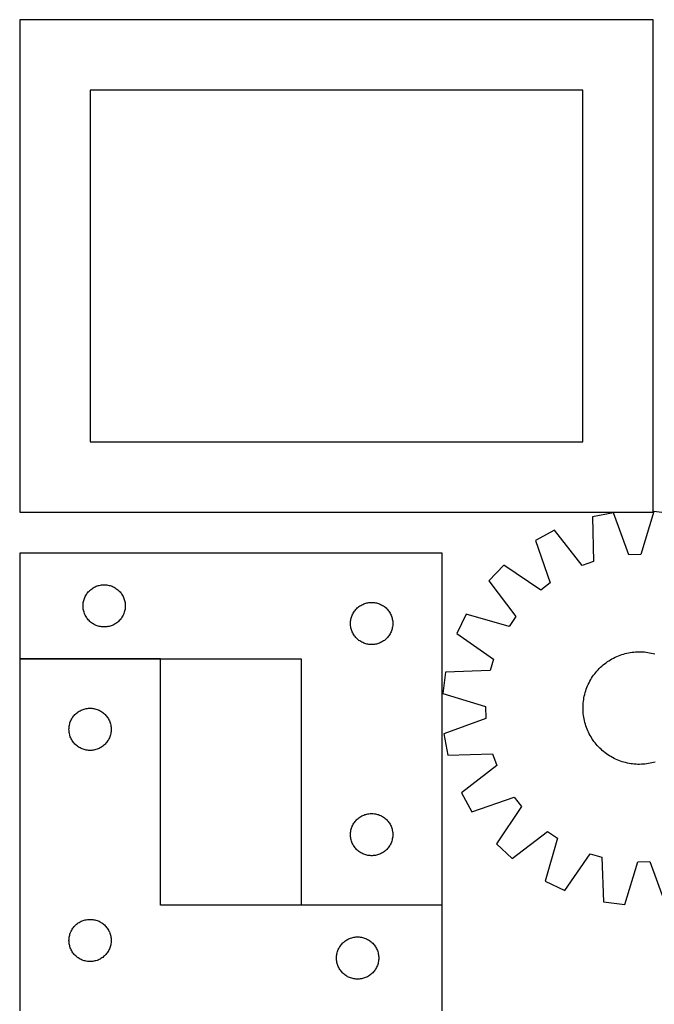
# Model space of a CAD drawing. Header units: millimetres. Extents: x 7 to 1493, y 7 to 2993.
# Tile 14 of 16: x 7 to 458, y 2266 to 2966. Entities that reach past the tile are written whole.
import ezdxf

# ---------------------------------------------------------------- set-up
doc = ezdxf.new("R2010")
doc.units = ezdxf.units.MM
doc.layers.add('COMMON', color=5, linetype='CONTINUOUS', true_color=0x0000ff)
doc.layers.add('CUT', color=7, linetype='CONTINUOUS', true_color=0x000000)

msp = doc.modelspace()

# ---------------------------------------------------------------- linework, layer by layer
at = {"layer": 'COMMON'}
for p, q in [((106.758231, 2511.456619), (6.758231, 2511.456619)), ((306.758231, 2336.456619), (206.758231, 2336.456619))]:
    msp.add_line(p, q, dxfattribs=at)
at = {"layer": 'CUT'}
for p, q in [((456.781082, 2965.540328), (6.781082, 2965.540328)), ((6.781082, 2965.540328), (6.781082, 2615.540328)), ((456.781082, 2615.540328), (456.781082, 2965.540328)), ((406.781082, 2915.540328), (56.781082, 2915.540328)), ((56.781082, 2915.540328), (56.781082, 2665.540328)), ((406.781082, 2665.540328), (406.781082, 2915.540328)), ((56.781082, 2665.540328), (406.781082, 2665.540328)), ((6.781082, 2615.540328), (456.781082, 2615.540328)), ((428.64962, 2615.271539), (413.527989, 2612.431321)), ((413.527989, 2612.431321), (414.260565, 2580.675407)), ((439.489573, 2585.414042), (428.64962, 2615.271539)), ((457.176811, 2616.087129), (448.060415, 2585.659082)), ((472.436012, 2614.115496), (457.176811, 2616.087129)), ((386.649049, 2602.840262), (373.1452, 2595.466214)), ((406.184932, 2577.793825), (386.649049, 2602.840262)), ((373.1452, 2595.466214), (383.655038, 2565.490923)), ((306.758231, 2586.556619), (6.758231, 2586.556619)), ((6.758231, 2586.556619), (6.758231, 2511.556619)), ((306.758231, 2336.556619), (306.758231, 2586.556619)), ((448.060415, 2585.659082), (439.489573, 2585.414042)), ((350.545609, 2578.038525), (339.981391, 2566.852469)), ((376.865112, 2560.254868), (350.545609, 2578.038525)), ((414.260565, 2580.675407), (406.184932, 2577.793825)), ((56.569131, 2560.064899), (57.149333, 2560.574825)), ((57.149333, 2560.574825), (57.755016, 2561.054207)), ((57.755016, 2561.054207), (58.384575, 2561.501774)), ((58.384575, 2561.501774), (59.036339, 2561.916338)), ((59.036339, 2561.916338), (59.70858, 2562.296801)), ((59.70858, 2562.296801), (60.399515, 2562.642153)), ((60.399515, 2562.642153), (61.107312, 2562.951478)), ((61.107312, 2562.951478), (61.830095, 2563.223957)), ((61.830095, 2563.223957), (62.565946, 2563.458867)), ((62.565946, 2563.458867), (63.312915, 2563.655584)), ((63.312915, 2563.655584), (64.069019, 2563.813588)), ((64.069019, 2563.813588), (64.832255, 2563.932459)), ((64.832255, 2563.932459), (65.600599, 2564.011882)), ((65.600599, 2564.011882), (66.372012, 2564.051646)), ((66.372012, 2564.051646), (67.144449, 2564.051646)), ((67.144449, 2564.051646), (67.915863, 2564.011882)), ((67.915863, 2564.011882), (68.684206, 2563.932459)), ((68.684206, 2563.932459), (69.447442, 2563.813588)), ((69.447442, 2563.813588), (70.203547, 2563.655584)), ((70.203547, 2563.655584), (70.950515, 2563.458867)), ((70.950515, 2563.458867), (71.686366, 2563.223957)), ((71.686366, 2563.223957), (72.409149, 2562.951478)), ((72.409149, 2562.951478), (73.116947, 2562.642153)), ((73.116947, 2562.642153), (73.807882, 2562.296801)), ((73.807882, 2562.296801), (74.480123, 2561.916338)), ((74.480123, 2561.916338), (75.131886, 2561.501774)), ((75.131886, 2561.501774), (75.761445, 2561.054207)), ((75.761445, 2561.054207), (76.367128, 2560.574825)), ((76.367128, 2560.574825), (76.947331, 2560.064899)), ((339.981391, 2566.852469), (359.239716, 2541.591993)), ((383.655038, 2565.490923), (376.865112, 2560.254868)), ((52.252815, 2552.876685), (52.4687, 2553.618341)), ((52.4687, 2553.618341), (52.722478, 2554.3479)), ((52.722478, 2554.3479), (53.013477, 2555.063427)), ((53.013477, 2555.063427), (53.340924, 2555.763026)), ((53.340924, 2555.763026), (53.703952, 2556.44484)), ((53.703952, 2556.44484), (54.101597, 2557.107062)), ((54.101597, 2557.107062), (54.532806, 2557.747935)), ((54.532806, 2557.747935), (54.996434, 2558.365761)), ((54.996434, 2558.365761), (55.491252, 2558.9589)), ((55.491252, 2558.9589), (56.015948, 2559.525781)), ((56.015948, 2559.525781), (56.569131, 2560.064899)), ((76.947331, 2560.064899), (77.500513, 2559.525781)), ((77.500513, 2559.525781), (78.02521, 2558.9589)), ((78.02521, 2558.9589), (78.520028, 2558.365761)), ((78.520028, 2558.365761), (78.983656, 2557.747935)), ((78.983656, 2557.747935), (79.414864, 2557.107062)), ((79.414864, 2557.107062), (79.812509, 2556.44484)), ((79.812509, 2556.44484), (80.175537, 2555.763026)), ((80.175537, 2555.763026), (80.502984, 2555.063427)), ((80.502984, 2555.063427), (80.793983, 2554.3479)), ((80.793983, 2554.3479), (81.047761, 2553.618341)), ((81.047761, 2553.618341), (81.263647, 2552.876685)), ((51.758231, 2549.056619), (51.778119, 2549.8288)), ((51.778119, 2548.284437), (51.758231, 2549.056619)), ((51.778119, 2549.8288), (51.837733, 2550.598934)), ((51.837733, 2547.514304), (51.778119, 2548.284437)), ((51.837733, 2550.598934), (51.936912, 2551.364977)), ((51.936912, 2546.74826), (51.837733, 2547.514304)), ((51.936912, 2551.364977), (52.075395, 2552.1249)), ((52.075395, 2545.988338), (51.936912, 2546.74826)), ((52.075395, 2552.1249), (52.252815, 2552.876685)), ((81.263647, 2552.876685), (81.441066, 2552.1249)), ((81.441066, 2552.1249), (81.579549, 2551.364977)), ((81.579549, 2546.74826), (81.441066, 2545.988338)), ((81.579549, 2551.364977), (81.678729, 2550.598934)), ((81.678729, 2547.514304), (81.579549, 2546.74826)), ((81.678729, 2550.598934), (81.738342, 2549.8288)), ((81.738342, 2548.284437), (81.678729, 2547.514304)), ((81.738342, 2549.8288), (81.758231, 2549.056619)), ((81.758231, 2549.056619), (81.738342, 2548.284437)), ((244.996434, 2545.865761), (245.491252, 2546.4589)), ((245.491252, 2546.4589), (246.015948, 2547.025781)), ((246.015948, 2547.025781), (246.569131, 2547.564899)), ((246.569131, 2547.564899), (247.149333, 2548.074825)), ((247.149333, 2548.074825), (247.755016, 2548.554207)), ((247.755016, 2548.554207), (248.384575, 2549.001774)), ((248.384575, 2549.001774), (249.036339, 2549.416338)), ((249.036339, 2549.416338), (249.70858, 2549.796801)), ((249.70858, 2549.796801), (250.399515, 2550.142153)), ((250.399515, 2550.142153), (251.107312, 2550.451478)), ((251.107312, 2550.451478), (251.830095, 2550.723957)), ((251.830095, 2550.723957), (252.565946, 2550.958867)), ((252.565946, 2550.958867), (253.312915, 2551.155584)), ((253.312915, 2551.155584), (254.069019, 2551.313588)), ((254.069019, 2551.313588), (254.832255, 2551.432459)), ((254.832255, 2551.432459), (255.600599, 2551.511882)), ((255.600599, 2551.511882), (256.372012, 2551.551646)), ((256.372012, 2551.551646), (257.144449, 2551.551646)), ((257.144449, 2551.551646), (257.915863, 2551.511882)), ((257.915863, 2551.511882), (258.684206, 2551.432459)), ((258.684206, 2551.432459), (259.447442, 2551.313588)), ((259.447442, 2551.313588), (260.203547, 2551.155584)), ((260.203547, 2551.155584), (260.950515, 2550.958867)), ((260.950515, 2550.958867), (261.686366, 2550.723957)), ((261.686366, 2550.723957), (262.409149, 2550.451478)), ((262.409149, 2550.451478), (263.116947, 2550.142153)), ((263.116947, 2550.142153), (263.807882, 2549.796801)), ((263.807882, 2549.796801), (264.480123, 2549.416338)), ((264.480123, 2549.416338), (265.131886, 2549.001774)), ((265.131886, 2549.001774), (265.761445, 2548.554207)), ((265.761445, 2548.554207), (266.367128, 2548.074825)), ((266.367128, 2548.074825), (266.947331, 2547.564899)), ((266.947331, 2547.564899), (267.500513, 2547.025781)), ((267.500513, 2547.025781), (268.02521, 2546.4589)), ((268.02521, 2546.4589), (268.520028, 2545.865761)), ((52.252815, 2545.236552), (52.075395, 2545.988338)), ((52.4687, 2544.494896), (52.252815, 2545.236552)), ((52.722478, 2543.765337), (52.4687, 2544.494896)), ((53.013477, 2543.04981), (52.722478, 2543.765337)), ((53.340924, 2542.350212), (53.013477, 2543.04981)), ((53.703952, 2541.668398), (53.340924, 2542.350212)), ((54.101597, 2541.006176), (53.703952, 2541.668398)), ((54.532806, 2540.365302), (54.101597, 2541.006176)), ((54.996434, 2539.747476), (54.532806, 2540.365302)), ((55.491252, 2539.154337), (54.996434, 2539.747476)), ((78.520028, 2539.747476), (78.02521, 2539.154337)), ((78.983656, 2540.365302), (78.520028, 2539.747476)), ((79.414864, 2541.006176), (78.983656, 2540.365302)), ((79.812509, 2541.668398), (79.414864, 2541.006176)), ((80.175537, 2542.350212), (79.812509, 2541.668398)), ((80.502984, 2543.04981), (80.175537, 2542.350212)), ((80.793983, 2543.765337), (80.502984, 2543.04981)), ((81.047761, 2544.494896), (80.793983, 2543.765337)), ((81.263647, 2545.236552), (81.047761, 2544.494896)), ((81.441066, 2545.988338), (81.263647, 2545.236552)), ((241.936912, 2538.864977), (242.075395, 2539.6249)), ((242.075395, 2539.6249), (242.252815, 2540.376685)), ((242.252815, 2540.376685), (242.4687, 2541.118341)), ((242.4687, 2541.118341), (242.722478, 2541.8479)), ((242.722478, 2541.8479), (243.013477, 2542.563427)), ((243.013477, 2542.563427), (243.340924, 2543.263026)), ((243.340924, 2543.263026), (243.703952, 2543.94484)), ((243.703952, 2543.94484), (244.101597, 2544.607062)), ((244.101597, 2544.607062), (244.532806, 2545.247935)), ((244.532806, 2545.247935), (244.996434, 2545.865761)), ((268.520028, 2545.865761), (268.983656, 2545.247935)), ((268.983656, 2545.247935), (269.414864, 2544.607062)), ((269.414864, 2544.607062), (269.812509, 2543.94484)), ((269.812509, 2543.94484), (270.175537, 2543.263026)), ((270.175537, 2543.263026), (270.502984, 2542.563427)), ((270.502984, 2542.563427), (270.793983, 2541.8479)), ((270.793983, 2541.8479), (271.047761, 2541.118341)), ((271.047761, 2541.118341), (271.263647, 2540.376685)), ((271.263647, 2540.376685), (271.441066, 2539.6249)), ((271.441066, 2539.6249), (271.579549, 2538.864977)), ((323.873355, 2543.294095), (317.282868, 2529.391001)), ((354.400143, 2534.514005), (323.873355, 2543.294095)), ((359.239716, 2541.591993), (354.400143, 2534.514005)), ((56.015948, 2538.587456), (55.491252, 2539.154337)), ((56.569131, 2538.048338), (56.015948, 2538.587456)), ((57.149333, 2537.538412), (56.569131, 2538.048338)), ((57.755016, 2537.05903), (57.149333, 2537.538412)), ((58.384575, 2536.611463), (57.755016, 2537.05903)), ((59.036339, 2536.196899), (58.384575, 2536.611463)), ((59.70858, 2535.816437), (59.036339, 2536.196899)), ((60.399515, 2535.471085), (59.70858, 2535.816437)), ((61.107312, 2535.161759), (60.399515, 2535.471085)), ((61.830095, 2534.88928), (61.107312, 2535.161759)), ((62.565946, 2534.654371), (61.830095, 2534.88928)), ((63.312915, 2534.457653), (62.565946, 2534.654371)), ((64.069019, 2534.299649), (63.312915, 2534.457653)), ((64.832255, 2534.180779), (64.069019, 2534.299649)), ((65.600599, 2534.101356), (64.832255, 2534.180779)), ((66.372012, 2534.061592), (65.600599, 2534.101356)), ((67.144449, 2534.061592), (66.372012, 2534.061592)), ((67.915863, 2534.101356), (67.144449, 2534.061592)), ((68.684206, 2534.180779), (67.915863, 2534.101356)), ((69.447442, 2534.299649), (68.684206, 2534.180779)), ((70.203547, 2534.457653), (69.447442, 2534.299649)), ((70.950515, 2534.654371), (70.203547, 2534.457653)), ((71.686366, 2534.88928), (70.950515, 2534.654371)), ((72.409149, 2535.161759), (71.686366, 2534.88928)), ((73.116947, 2535.471085), (72.409149, 2535.161759)), ((73.807882, 2535.816437), (73.116947, 2535.471085)), ((74.480123, 2536.196899), (73.807882, 2535.816437)), ((75.131886, 2536.611463), (74.480123, 2536.196899)), ((75.761445, 2537.05903), (75.131886, 2536.611463)), ((76.367128, 2537.538412), (75.761445, 2537.05903)), ((76.947331, 2538.048338), (76.367128, 2537.538412)), ((77.500513, 2538.587456), (76.947331, 2538.048338)), ((78.02521, 2539.154337), (77.500513, 2538.587456)), ((241.758231, 2536.556619), (241.778119, 2537.3288)), ((241.778119, 2535.784437), (241.758231, 2536.556619)), ((241.778119, 2537.3288), (241.837733, 2538.098934)), ((241.837733, 2535.014304), (241.778119, 2535.784437)), ((241.837733, 2538.098934), (241.936912, 2538.864977)), ((241.936912, 2534.24826), (241.837733, 2535.014304)), ((242.075395, 2533.488338), (241.936912, 2534.24826)), ((242.252815, 2532.736552), (242.075395, 2533.488338)), ((242.4687, 2531.994896), (242.252815, 2532.736552)), ((271.263647, 2532.736552), (271.047761, 2531.994896)), ((271.441066, 2533.488338), (271.263647, 2532.736552)), ((271.579549, 2534.24826), (271.441066, 2533.488338)), ((271.579549, 2538.864977), (271.678729, 2538.098934)), ((271.678729, 2535.014304), (271.579549, 2534.24826)), ((271.678729, 2538.098934), (271.738342, 2537.3288)), ((271.738342, 2535.784437), (271.678729, 2535.014304)), ((271.738342, 2537.3288), (271.758231, 2536.556619)), ((271.758231, 2536.556619), (271.738342, 2535.784437)), ((242.722478, 2531.265337), (242.4687, 2531.994896)), ((243.013477, 2530.54981), (242.722478, 2531.265337)), ((243.340924, 2529.850212), (243.013477, 2530.54981)), ((243.703952, 2529.168398), (243.340924, 2529.850212)), ((244.101597, 2528.506176), (243.703952, 2529.168398)), ((244.532806, 2527.865302), (244.101597, 2528.506176)), ((244.996434, 2527.247476), (244.532806, 2527.865302)), ((245.491252, 2526.654337), (244.996434, 2527.247476)), ((246.015948, 2526.087456), (245.491252, 2526.654337)), ((246.569131, 2525.548338), (246.015948, 2526.087456)), ((247.149333, 2525.038412), (246.569131, 2525.548338)), ((266.947331, 2525.548338), (266.367128, 2525.038412)), ((267.500513, 2526.087456), (266.947331, 2525.548338)), ((268.02521, 2526.654337), (267.500513, 2526.087456)), ((268.520028, 2527.247476), (268.02521, 2526.654337)), ((268.983656, 2527.865302), (268.520028, 2527.247476)), ((269.414864, 2528.506176), (268.983656, 2527.865302)), ((269.812509, 2529.168398), (269.414864, 2528.506176)), ((270.175537, 2529.850212), (269.812509, 2529.168398)), ((270.502984, 2530.54981), (270.175537, 2529.850212)), ((270.793983, 2531.265337), (270.502984, 2530.54981)), ((271.047761, 2531.994896), (270.793983, 2531.265337)), ((317.282868, 2529.391001), (343.40454, 2511.31801)), ((247.755016, 2524.55903), (247.149333, 2525.038412)), ((248.384575, 2524.111463), (247.755016, 2524.55903)), ((249.036339, 2523.696899), (248.384575, 2524.111463)), ((249.70858, 2523.316437), (249.036339, 2523.696899)), ((250.399515, 2522.971085), (249.70858, 2523.316437)), ((251.107312, 2522.661759), (250.399515, 2522.971085)), ((251.830095, 2522.38928), (251.107312, 2522.661759)), ((252.565946, 2522.154371), (251.830095, 2522.38928)), ((253.312915, 2521.957653), (252.565946, 2522.154371)), ((254.069019, 2521.799649), (253.312915, 2521.957653)), ((254.832255, 2521.680779), (254.069019, 2521.799649)), ((255.600599, 2521.601356), (254.832255, 2521.680779)), ((256.372012, 2521.561592), (255.600599, 2521.601356)), ((257.144449, 2521.561592), (256.372012, 2521.561592)), ((257.915863, 2521.601356), (257.144449, 2521.561592)), ((258.684206, 2521.680779), (257.915863, 2521.601356)), ((259.447442, 2521.799649), (258.684206, 2521.680779)), ((260.203547, 2521.957653), (259.447442, 2521.799649)), ((260.950515, 2522.154371), (260.203547, 2521.957653)), ((261.686366, 2522.38928), (260.950515, 2522.154371)), ((262.409149, 2522.661759), (261.686366, 2522.38928)), ((263.116947, 2522.971085), (262.409149, 2522.661759)), ((263.807882, 2523.316437), (263.116947, 2522.971085)), ((264.480123, 2523.696899), (263.807882, 2523.316437)), ((265.131886, 2524.111463), (264.480123, 2523.696899)), ((265.761445, 2524.55903), (265.131886, 2524.111463)), ((266.367128, 2525.038412), (265.761445, 2524.55903)), ((6.758231, 2511.556619), (206.758231, 2511.556619)), ((206.758231, 2511.556619), (206.758231, 2336.556619)), ((426.359089, 2510.792347), (427.447459, 2511.420405)), ((427.447459, 2511.420405), (428.55502, 2512.013966)), ((428.55502, 2512.013966), (429.680679, 2512.572445)), ((429.680679, 2512.572445), (430.823325, 2513.095291)), ((430.823325, 2513.095291), (431.98183, 2513.581987)), ((431.98183, 2513.581987), (433.15505, 2514.032054)), ((433.15505, 2514.032054), (434.341829, 2514.445047)), ((434.341829, 2514.445047), (435.540995, 2514.820559)), ((435.540995, 2514.820559), (436.751364, 2515.158218)), ((436.751364, 2515.158218), (437.971741, 2515.457692)), ((437.971741, 2515.457692), (439.200924, 2515.718686)), ((439.200924, 2515.718686), (440.437697, 2515.940941)), ((440.437697, 2515.940941), (441.680842, 2516.124239)), ((441.680842, 2516.124239), (442.929131, 2516.268398)), ((442.929131, 2516.268398), (444.181332, 2516.373276)), ((444.181332, 2516.373276), (445.43621, 2516.438769)), ((445.43621, 2516.438769), (446.692525, 2516.464814)), ((446.692525, 2516.464814), (447.949039, 2516.451384)), ((447.949039, 2516.451384), (449.20451, 2516.398493)), ((449.20451, 2516.398493), (450.457701, 2516.306193)), ((450.457701, 2516.306193), (451.707375, 2516.174574)), ((451.707375, 2516.174574), (452.952297, 2516.003767)), ((452.952297, 2516.003767), (454.19124, 2515.793941)), ((454.19124, 2515.793941), (455.422981, 2515.545301)), ((455.422981, 2515.545301), (456.646304, 2515.258095)), ((456.646304, 2515.258095), (457.860002, 2514.932605)), ((106.758231, 2511.356617), (6.758231, 2511.356617)), ((6.758231, 2511.356617), (6.758231, 2261.356617)), ((106.758231, 2336.356617), (106.758231, 2511.356617)), ((343.40454, 2511.31801), (340.989051, 2503.090933)), ((417.597492, 2503.700476), (418.467425, 2504.607242)), ((418.467425, 2504.607242), (419.365411, 2505.486235)), ((419.365411, 2505.486235), (420.290563, 2506.336587)), ((420.290563, 2506.336587), (421.241969, 2507.157461)), ((421.241969, 2507.157461), (422.21869, 2507.948045)), ((422.21869, 2507.948045), (423.219762, 2508.707559)), ((423.219762, 2508.707559), (424.244196, 2509.435255)), ((424.244196, 2509.435255), (425.290983, 2510.130412)), ((425.290983, 2510.130412), (426.359089, 2510.792347)), ((309.243153, 2502.007999), (307.27152, 2486.748798)), ((340.989051, 2503.090933), (309.243153, 2502.007999)), ((412.361865, 2496.653876), (413.013042, 2497.728574)), ((413.013042, 2497.728574), (413.697655, 2498.782287)), ((413.697655, 2498.782287), (414.415028, 2499.813976)), ((414.415028, 2499.813976), (415.164453, 2500.822623)), ((415.164453, 2500.822623), (415.945191, 2501.807233)), ((415.945191, 2501.807233), (416.756471, 2502.766833)), ((416.756471, 2502.766833), (417.597492, 2503.700476)), ((409.190554, 2489.82573), (409.628819, 2491.00341)), ((409.628819, 2491.00341), (410.103859, 2492.166743)), ((410.103859, 2492.166743), (410.615206, 2493.31458)), ((410.615206, 2493.31458), (411.162355, 2494.44579)), ((411.162355, 2494.44579), (411.744767, 2495.559255)), ((411.744767, 2495.559255), (412.361865, 2496.653876)), ((307.27152, 2486.748798), (337.699568, 2477.632402)), ((407.354882, 2482.524284), (407.564709, 2483.763227)), ((407.564709, 2483.763227), (407.813348, 2484.994968)), ((407.813348, 2484.994968), (408.100555, 2486.218291)), ((408.100555, 2486.218291), (408.426045, 2487.431989)), ((408.426045, 2487.431989), (408.789497, 2488.634864)), ((408.789497, 2488.634864), (409.190554, 2489.82573)), ((337.699568, 2477.632402), (337.944608, 2469.061561)), ((406.893835, 2476.264512), (406.907265, 2477.521026)), ((406.907265, 2477.521026), (406.960156, 2478.776497)), ((406.960156, 2478.776497), (407.052457, 2480.029688)), ((407.052457, 2480.029688), (407.184076, 2481.279362)), ((407.184076, 2481.279362), (407.354882, 2482.524284)), ((44.101597, 2469.40706), (44.532806, 2470.047933)), ((44.532806, 2470.047933), (44.996434, 2470.665759)), ((44.996434, 2470.665759), (45.491252, 2471.258898)), ((45.491252, 2471.258898), (46.015948, 2471.825779)), ((46.015948, 2471.825779), (46.569131, 2472.364897)), ((46.569131, 2472.364897), (47.149333, 2472.874823)), ((47.149333, 2472.874823), (47.755016, 2473.354205)), ((47.755016, 2473.354205), (48.384575, 2473.801772)), ((48.384575, 2473.801772), (49.036339, 2474.216336)), ((49.036339, 2474.216336), (49.70858, 2474.596799)), ((49.70858, 2474.596799), (50.399515, 2474.942151)), ((50.399515, 2474.942151), (51.107312, 2475.251476)), ((51.107312, 2475.251476), (51.830095, 2475.523955)), ((51.830095, 2475.523955), (52.565946, 2475.758865)), ((52.565946, 2475.758865), (53.312915, 2475.955582)), ((53.312915, 2475.955582), (54.069019, 2476.113586)), ((54.069019, 2476.113586), (54.832255, 2476.232457)), ((54.832255, 2476.232457), (55.600599, 2476.31188)), ((55.600599, 2476.31188), (56.372012, 2476.351644)), ((56.372012, 2476.351644), (57.144449, 2476.351644)), ((57.144449, 2476.351644), (57.915863, 2476.31188)), ((57.915863, 2476.31188), (58.684206, 2476.232457)), ((58.684206, 2476.232457), (59.447442, 2476.113586)), ((59.447442, 2476.113586), (60.203547, 2475.955582)), ((60.203547, 2475.955582), (60.950515, 2475.758865)), ((60.950515, 2475.758865), (61.686366, 2475.523955)), ((61.686366, 2475.523955), (62.409149, 2475.251476)), ((62.409149, 2475.251476), (63.116947, 2474.942151)), ((63.116947, 2474.942151), (63.807882, 2474.596799)), ((63.807882, 2474.596799), (64.480123, 2474.216336)), ((64.480123, 2474.216336), (65.131886, 2473.801772)), ((65.131886, 2473.801772), (65.761445, 2473.354205)), ((65.761445, 2473.354205), (66.367128, 2472.874823)), ((66.367128, 2472.874823), (66.947331, 2472.364897)), ((66.947331, 2472.364897), (67.500513, 2471.825779)), ((67.500513, 2471.825779), (68.02521, 2471.258898)), ((68.02521, 2471.258898), (68.520028, 2470.665759)), ((68.520028, 2470.665759), (68.983656, 2470.047933)), ((68.983656, 2470.047933), (69.414864, 2469.40706)), ((406.91988, 2475.008197), (406.893835, 2476.264512)), ((406.985374, 2473.753319), (406.91988, 2475.008197)), ((407.090252, 2472.501118), (406.985374, 2473.753319)), ((407.234411, 2471.252829), (407.090252, 2472.501118)), ((407.417709, 2470.009685), (407.234411, 2471.252829)), ((407.639964, 2468.772911), (407.417709, 2470.009685)), ((41.778119, 2462.128798), (41.837733, 2462.898932)), ((41.837733, 2462.898932), (41.936912, 2463.664975)), ((41.936912, 2463.664975), (42.075395, 2464.424898)), ((42.075395, 2464.424898), (42.252815, 2465.176683)), ((42.252815, 2465.176683), (42.4687, 2465.918339)), ((42.4687, 2465.918339), (42.722478, 2466.647898)), ((42.722478, 2466.647898), (43.013477, 2467.363425)), ((43.013477, 2467.363425), (43.340924, 2468.063024)), ((43.340924, 2468.063024), (43.703952, 2468.744838)), ((43.703952, 2468.744838), (44.101597, 2469.40706)), ((69.414864, 2469.40706), (69.812509, 2468.744838)), ((69.812509, 2468.744838), (70.175537, 2468.063024)), ((70.175537, 2468.063024), (70.502984, 2467.363425)), ((70.502984, 2467.363425), (70.793983, 2466.647898)), ((70.793983, 2466.647898), (71.047761, 2465.918339)), ((71.047761, 2465.918339), (71.263647, 2465.176683)), ((71.263647, 2465.176683), (71.441066, 2464.424898)), ((71.441066, 2464.424898), (71.579549, 2463.664975)), ((71.579549, 2463.664975), (71.678729, 2462.898932)), ((71.678729, 2462.898932), (71.738342, 2462.128798)), ((337.944608, 2469.061561), (308.08711, 2458.221607)), ((407.900957, 2467.543728), (407.639964, 2468.772911)), ((408.200432, 2466.323351), (407.900957, 2467.543728)), ((408.538091, 2465.112982), (408.200432, 2466.323351)), ((408.913603, 2463.913816), (408.538091, 2465.112982)), ((409.326595, 2462.727037), (408.913603, 2463.913816)), ((409.776662, 2461.553817), (409.326595, 2462.727037)), ((41.758231, 2461.356617), (41.778119, 2462.128798)), ((41.778119, 2460.584435), (41.758231, 2461.356617)), ((41.837733, 2459.814302), (41.778119, 2460.584435)), ((41.936912, 2459.048258), (41.837733, 2459.814302)), ((42.075395, 2458.288336), (41.936912, 2459.048258)), ((42.252815, 2457.53655), (42.075395, 2458.288336)), ((42.4687, 2456.794894), (42.252815, 2457.53655)), ((42.722478, 2456.065335), (42.4687, 2456.794894)), ((43.013477, 2455.349808), (42.722478, 2456.065335)), ((70.793983, 2456.065335), (70.502984, 2455.349808)), ((71.047761, 2456.794894), (70.793983, 2456.065335)), ((71.263647, 2457.53655), (71.047761, 2456.794894)), ((71.441066, 2458.288336), (71.263647, 2457.53655)), ((71.579549, 2459.048258), (71.441066, 2458.288336)), ((71.678729, 2459.814302), (71.579549, 2459.048258)), ((71.738342, 2460.584435), (71.678729, 2459.814302)), ((71.738342, 2462.128798), (71.758231, 2461.356617)), ((71.758231, 2461.356617), (71.738342, 2460.584435)), ((308.08711, 2458.221607), (310.927328, 2443.099976)), ((410.263359, 2460.395312), (409.776662, 2461.553817)), ((410.786204, 2459.252666), (410.263359, 2460.395312)), ((411.344684, 2458.127007), (410.786204, 2459.252666)), ((411.938245, 2457.019446), (411.344684, 2458.127007)), ((412.566303, 2455.931076), (411.938245, 2457.019446)), ((413.228237, 2454.86297), (412.566303, 2455.931076)), ((43.340924, 2454.65021), (43.013477, 2455.349808)), ((43.703952, 2453.968396), (43.340924, 2454.65021)), ((44.101597, 2453.306174), (43.703952, 2453.968396)), ((44.532806, 2452.6653), (44.101597, 2453.306174)), ((44.996434, 2452.047474), (44.532806, 2452.6653)), ((45.491252, 2451.454335), (44.996434, 2452.047474)), ((46.015948, 2450.887454), (45.491252, 2451.454335)), ((46.569131, 2450.348336), (46.015948, 2450.887454)), ((47.149333, 2449.83841), (46.569131, 2450.348336)), ((47.755016, 2449.359028), (47.149333, 2449.83841)), ((48.384575, 2448.911461), (47.755016, 2449.359028)), ((49.036339, 2448.496897), (48.384575, 2448.911461)), ((49.70858, 2448.116435), (49.036339, 2448.496897)), ((64.480123, 2448.496897), (63.807882, 2448.116435)), ((65.131886, 2448.911461), (64.480123, 2448.496897)), ((65.761445, 2449.359028), (65.131886, 2448.911461)), ((66.367128, 2449.83841), (65.761445, 2449.359028)), ((66.947331, 2450.348336), (66.367128, 2449.83841)), ((67.500513, 2450.887454), (66.947331, 2450.348336)), ((68.02521, 2451.454335), (67.500513, 2450.887454)), ((68.520028, 2452.047474), (68.02521, 2451.454335)), ((68.983656, 2452.6653), (68.520028, 2452.047474)), ((69.414864, 2453.306174), (68.983656, 2452.6653)), ((69.812509, 2453.968396), (69.414864, 2453.306174)), ((70.175537, 2454.65021), (69.812509, 2453.968396)), ((70.502984, 2455.349808), (70.175537, 2454.65021)), ((413.923395, 2453.816184), (413.228237, 2454.86297)), ((414.65109, 2452.791749), (413.923395, 2453.816184)), ((415.410605, 2451.790677), (414.65109, 2452.791749)), ((416.201189, 2450.813956), (415.410605, 2451.790677)), ((417.022062, 2449.86255), (416.201189, 2450.813956)), ((417.872415, 2448.937398), (417.022062, 2449.86255)), ((418.751408, 2448.039412), (417.872415, 2448.937398)), ((50.399515, 2447.771083), (49.70858, 2448.116435)), ((51.107312, 2447.461757), (50.399515, 2447.771083)), ((51.830095, 2447.189278), (51.107312, 2447.461757)), ((52.565946, 2446.954369), (51.830095, 2447.189278)), ((53.312915, 2446.757651), (52.565946, 2446.954369)), ((54.069019, 2446.599647), (53.312915, 2446.757651)), ((54.832255, 2446.480777), (54.069019, 2446.599647)), ((55.600599, 2446.401354), (54.832255, 2446.480777)), ((56.372012, 2446.36159), (55.600599, 2446.401354)), ((57.144449, 2446.36159), (56.372012, 2446.36159)), ((57.915863, 2446.401354), (57.144449, 2446.36159)), ((58.684206, 2446.480777), (57.915863, 2446.401354)), ((59.447442, 2446.599647), (58.684206, 2446.480777)), ((60.203547, 2446.757651), (59.447442, 2446.599647)), ((60.950515, 2446.954369), (60.203547, 2446.757651)), ((61.686366, 2447.189278), (60.950515, 2446.954369)), ((62.409149, 2447.461757), (61.686366, 2447.189278)), ((63.116947, 2447.771083), (62.409149, 2447.461757)), ((63.807882, 2448.116435), (63.116947, 2447.771083)), ((310.927328, 2443.099976), (342.683243, 2443.832553)), ((342.683243, 2443.832553), (345.564825, 2435.756919)), ((419.658174, 2447.169479), (418.751408, 2448.039412)), ((420.591817, 2446.328458), (419.658174, 2447.169479)), ((421.551417, 2445.517178), (420.591817, 2446.328458)), ((422.536026, 2444.736441), (421.551417, 2445.517178)), ((423.544673, 2443.987015), (422.536026, 2444.736441)), ((424.576362, 2443.269642), (423.544673, 2443.987015)), ((425.630076, 2442.585029), (424.576362, 2443.269642)), ((426.704774, 2441.933852), (425.630076, 2442.585029)), ((427.799395, 2441.316754), (426.704774, 2441.933852)), ((345.564825, 2435.756919), (320.518387, 2416.221036)), ((428.91286, 2440.734342), (427.799395, 2441.316754)), ((430.044069, 2440.187193), (428.91286, 2440.734342)), ((431.191907, 2439.675846), (430.044069, 2440.187193)), ((432.35524, 2439.200806), (431.191907, 2439.675846)), ((433.53292, 2438.762541), (432.35524, 2439.200806)), ((434.723785, 2438.361484), (433.53292, 2438.762541)), ((435.926661, 2437.998032), (434.723785, 2438.361484)), ((437.140359, 2437.672542), (435.926661, 2437.998032)), ((438.363682, 2437.385335), (437.140359, 2437.672542)), ((439.595423, 2437.136696), (438.363682, 2437.385335)), ((440.834366, 2436.92687), (439.595423, 2437.136696)), ((442.079288, 2436.756063), (440.834366, 2436.92687)), ((443.328961, 2436.624444), (442.079288, 2436.756063)), ((444.582152, 2436.532144), (443.328961, 2436.624444)), ((445.837624, 2436.479252), (444.582152, 2436.532144)), ((447.094138, 2436.465822), (445.837624, 2436.479252)), ((448.350453, 2436.491867), (447.094138, 2436.465822)), ((449.60533, 2436.557361), (448.350453, 2436.491867)), ((450.857532, 2436.662239), (449.60533, 2436.557361)), ((452.10582, 2436.806398), (450.857532, 2436.662239)), ((453.348965, 2436.989696), (452.10582, 2436.806398)), ((454.585739, 2437.211951), (453.348965, 2436.989696)), ((455.814921, 2437.472944), (454.585739, 2437.211951)), ((457.035299, 2437.772419), (455.814921, 2437.472944)), ((458.245668, 2438.110078), (457.035299, 2437.772419)), ((320.518387, 2416.221036), (327.892436, 2402.717187)), ((327.892436, 2402.717187), (357.867727, 2413.227025)), ((357.867727, 2413.227025), (363.103782, 2406.437099)), ((249.036339, 2399.416338), (249.70858, 2399.796801)), ((249.70858, 2399.796801), (250.399515, 2400.142153)), ((250.399515, 2400.142153), (251.107312, 2400.451478)), ((251.107312, 2400.451478), (251.830095, 2400.723957)), ((251.830095, 2400.723957), (252.565946, 2400.958867)), ((252.565946, 2400.958867), (253.312915, 2401.155584)), ((253.312915, 2401.155584), (254.069019, 2401.313588)), ((254.069019, 2401.313588), (254.832255, 2401.432459)), ((254.832255, 2401.432459), (255.600599, 2401.511882)), ((255.600599, 2401.511882), (256.372012, 2401.551646)), ((256.372012, 2401.551646), (257.144449, 2401.551646)), ((257.144449, 2401.551646), (257.915863, 2401.511882)), ((257.915863, 2401.511882), (258.684206, 2401.432459)), ((258.684206, 2401.432459), (259.447442, 2401.313588)), ((259.447442, 2401.313588), (260.203547, 2401.155584)), ((260.203547, 2401.155584), (260.950515, 2400.958867)), ((260.950515, 2400.958867), (261.686366, 2400.723957)), ((261.686366, 2400.723957), (262.409149, 2400.451478)), ((262.409149, 2400.451478), (263.116947, 2400.142153)), ((263.116947, 2400.142153), (263.807882, 2399.796801)), ((263.807882, 2399.796801), (264.480123, 2399.416338)), ((363.103782, 2406.437099), (345.320124, 2380.117596)), ((242.722478, 2391.8479), (243.013477, 2392.563427)), ((243.013477, 2392.563427), (243.340924, 2393.263026)), ((243.340924, 2393.263026), (243.703952, 2393.94484)), ((243.703952, 2393.94484), (244.101597, 2394.607062)), ((244.101597, 2394.607062), (244.532806, 2395.247935)), ((244.532806, 2395.247935), (244.996434, 2395.865761)), ((244.996434, 2395.865761), (245.491252, 2396.4589)), ((245.491252, 2396.4589), (246.015948, 2397.025781)), ((246.015948, 2397.025781), (246.569131, 2397.564899)), ((246.569131, 2397.564899), (247.149333, 2398.074825)), ((247.149333, 2398.074825), (247.755016, 2398.554207)), ((247.755016, 2398.554207), (248.384575, 2399.001774)), ((248.384575, 2399.001774), (249.036339, 2399.416338)), ((264.480123, 2399.416338), (265.131886, 2399.001774)), ((265.131886, 2399.001774), (265.761445, 2398.554207)), ((265.761445, 2398.554207), (266.367128, 2398.074825)), ((266.367128, 2398.074825), (266.947331, 2397.564899)), ((266.947331, 2397.564899), (267.500513, 2397.025781)), ((267.500513, 2397.025781), (268.02521, 2396.4589)), ((268.02521, 2396.4589), (268.520028, 2395.865761)), ((268.520028, 2395.865761), (268.983656, 2395.247935)), ((268.983656, 2395.247935), (269.414864, 2394.607062)), ((269.414864, 2394.607062), (269.812509, 2393.94484)), ((269.812509, 2393.94484), (270.175537, 2393.263026)), ((270.175537, 2393.263026), (270.502984, 2392.563427)), ((270.502984, 2392.563427), (270.793983, 2391.8479)), ((241.758231, 2386.556619), (241.778119, 2387.3288)), ((241.778119, 2385.784437), (241.758231, 2386.556619)), ((241.778119, 2387.3288), (241.837733, 2388.098934)), ((241.837733, 2385.014304), (241.778119, 2385.784437)), ((241.837733, 2388.098934), (241.936912, 2388.864977)), ((241.936912, 2388.864977), (242.075395, 2389.6249)), ((242.075395, 2389.6249), (242.252815, 2390.376685)), ((242.252815, 2390.376685), (242.4687, 2391.118341)), ((242.4687, 2391.118341), (242.722478, 2391.8479)), ((270.793983, 2391.8479), (271.047761, 2391.118341)), ((271.047761, 2391.118341), (271.263647, 2390.376685)), ((271.263647, 2390.376685), (271.441066, 2389.6249)), ((271.441066, 2389.6249), (271.579549, 2388.864977)), ((271.579549, 2388.864977), (271.678729, 2388.098934)), ((271.678729, 2388.098934), (271.738342, 2387.3288)), ((271.738342, 2385.784437), (271.678729, 2385.014304)), ((271.738342, 2387.3288), (271.758231, 2386.556619)), ((271.758231, 2386.556619), (271.738342, 2385.784437)), ((356.50618, 2369.553378), (381.766657, 2388.811703)), ((381.766657, 2388.811703), (388.844644, 2383.97213)), ((241.936912, 2384.24826), (241.837733, 2385.014304)), ((242.075395, 2383.488338), (241.936912, 2384.24826)), ((242.252815, 2382.736552), (242.075395, 2383.488338)), ((242.4687, 2381.994896), (242.252815, 2382.736552)), ((242.722478, 2381.265337), (242.4687, 2381.994896)), ((243.013477, 2380.54981), (242.722478, 2381.265337)), ((243.340924, 2379.850212), (243.013477, 2380.54981)), ((243.703952, 2379.168398), (243.340924, 2379.850212)), ((244.101597, 2378.506176), (243.703952, 2379.168398)), ((244.532806, 2377.865302), (244.101597, 2378.506176)), ((269.414864, 2378.506176), (268.983656, 2377.865302)), ((269.812509, 2379.168398), (269.414864, 2378.506176)), ((270.175537, 2379.850212), (269.812509, 2379.168398)), ((270.502984, 2380.54981), (270.175537, 2379.850212)), ((270.793983, 2381.265337), (270.502984, 2380.54981)), ((271.047761, 2381.994896), (270.793983, 2381.265337)), ((271.263647, 2382.736552), (271.047761, 2381.994896)), ((271.441066, 2383.488338), (271.263647, 2382.736552)), ((271.579549, 2384.24826), (271.441066, 2383.488338)), ((271.678729, 2385.014304), (271.579549, 2384.24826)), ((345.320124, 2380.117596), (356.50618, 2369.553378)), ((388.844644, 2383.97213), (380.064555, 2353.445342)), ((244.996434, 2377.247476), (244.532806, 2377.865302)), ((245.491252, 2376.654337), (244.996434, 2377.247476)), ((246.015948, 2376.087456), (245.491252, 2376.654337)), ((246.569131, 2375.548338), (246.015948, 2376.087456)), ((247.149333, 2375.038412), (246.569131, 2375.548338)), ((247.755016, 2374.55903), (247.149333, 2375.038412)), ((248.384575, 2374.111463), (247.755016, 2374.55903)), ((249.036339, 2373.696899), (248.384575, 2374.111463)), ((249.70858, 2373.316437), (249.036339, 2373.696899)), ((250.399515, 2372.971085), (249.70858, 2373.316437)), ((251.107312, 2372.661759), (250.399515, 2372.971085)), ((251.830095, 2372.38928), (251.107312, 2372.661759)), ((252.565946, 2372.154371), (251.830095, 2372.38928)), ((253.312915, 2371.957653), (252.565946, 2372.154371)), ((254.069019, 2371.799649), (253.312915, 2371.957653)), ((254.832255, 2371.680779), (254.069019, 2371.799649)), ((255.600599, 2371.601356), (254.832255, 2371.680779)), ((256.372012, 2371.561592), (255.600599, 2371.601356)), ((257.144449, 2371.561592), (256.372012, 2371.561592)), ((257.915863, 2371.601356), (257.144449, 2371.561592)), ((258.684206, 2371.680779), (257.915863, 2371.601356)), ((259.447442, 2371.799649), (258.684206, 2371.680779)), ((260.203547, 2371.957653), (259.447442, 2371.799649)), ((260.950515, 2372.154371), (260.203547, 2371.957653)), ((261.686366, 2372.38928), (260.950515, 2372.154371)), ((262.409149, 2372.661759), (261.686366, 2372.38928)), ((263.116947, 2372.971085), (262.409149, 2372.661759)), ((263.807882, 2373.316437), (263.116947, 2372.971085)), ((264.480123, 2373.696899), (263.807882, 2373.316437)), ((265.131886, 2374.111463), (264.480123, 2373.696899)), ((265.761445, 2374.55903), (265.131886, 2374.111463)), ((266.367128, 2375.038412), (265.761445, 2374.55903)), ((266.947331, 2375.548338), (266.367128, 2375.038412)), ((267.500513, 2376.087456), (266.947331, 2375.548338)), ((268.02521, 2376.654337), (267.500513, 2376.087456)), ((268.520028, 2377.247476), (268.02521, 2376.654337)), ((268.983656, 2377.865302), (268.520028, 2377.247476)), ((393.967649, 2346.854855), (412.04064, 2372.976527)), ((412.04064, 2372.976527), (420.267716, 2370.561038)), ((420.267716, 2370.561038), (421.350651, 2338.81514)), ((436.609852, 2336.843508), (445.726247, 2367.271555)), ((445.726247, 2367.271555), (454.297089, 2367.516595)), ((454.297089, 2367.516595), (465.137043, 2337.659097)), ((380.064555, 2353.445342), (393.967649, 2346.854855)), ((206.758231, 2336.556619), (306.758231, 2336.556619)), ((421.350651, 2338.81514), (436.609852, 2336.843508)), ((306.758231, 2336.356617), (106.758231, 2336.356617)), ((306.758231, 2261.356617), (306.758231, 2336.356617)), ((46.569131, 2322.364897), (47.149333, 2322.874823)), ((47.149333, 2322.874823), (47.755016, 2323.354205)), ((47.755016, 2323.354205), (48.384575, 2323.801772)), ((48.384575, 2323.801772), (49.036339, 2324.216336)), ((49.036339, 2324.216336), (49.70858, 2324.596799)), ((49.70858, 2324.596799), (50.399515, 2324.942151)), ((50.399515, 2324.942151), (51.107312, 2325.251476)), ((51.107312, 2325.251476), (51.830095, 2325.523955)), ((51.830095, 2325.523955), (52.565946, 2325.758865)), ((52.565946, 2325.758865), (53.312915, 2325.955582)), ((53.312915, 2325.955582), (54.069019, 2326.113586)), ((54.069019, 2326.113586), (54.832255, 2326.232457)), ((54.832255, 2326.232457), (55.600599, 2326.31188)), ((55.600599, 2326.31188), (56.372012, 2326.351644)), ((56.372012, 2326.351644), (57.144449, 2326.351644)), ((57.144449, 2326.351644), (57.915863, 2326.31188)), ((57.915863, 2326.31188), (58.684206, 2326.232457)), ((58.684206, 2326.232457), (59.447442, 2326.113586)), ((59.447442, 2326.113586), (60.203547, 2325.955582)), ((60.203547, 2325.955582), (60.950515, 2325.758865)), ((60.950515, 2325.758865), (61.686366, 2325.523955)), ((61.686366, 2325.523955), (62.409149, 2325.251476)), ((62.409149, 2325.251476), (63.116947, 2324.942151)), ((63.116947, 2324.942151), (63.807882, 2324.596799)), ((63.807882, 2324.596799), (64.480123, 2324.216336)), ((64.480123, 2324.216336), (65.131886, 2323.801772)), ((65.131886, 2323.801772), (65.761445, 2323.354205)), ((65.761445, 2323.354205), (66.367128, 2322.874823)), ((66.367128, 2322.874823), (66.947331, 2322.364897)), ((42.252815, 2315.176683), (42.4687, 2315.918339)), ((42.4687, 2315.918339), (42.722478, 2316.647898)), ((42.722478, 2316.647898), (43.013477, 2317.363425)), ((43.013477, 2317.363425), (43.340924, 2318.063024)), ((43.340924, 2318.063024), (43.703952, 2318.744838)), ((43.703952, 2318.744838), (44.101597, 2319.40706)), ((44.101597, 2319.40706), (44.532806, 2320.047933)), ((44.532806, 2320.047933), (44.996434, 2320.665759)), ((44.996434, 2320.665759), (45.491252, 2321.258898)), ((45.491252, 2321.258898), (46.015948, 2321.825779)), ((46.015948, 2321.825779), (46.569131, 2322.364897)), ((66.947331, 2322.364897), (67.500513, 2321.825779)), ((67.500513, 2321.825779), (68.02521, 2321.258898)), ((68.02521, 2321.258898), (68.520028, 2320.665759)), ((68.520028, 2320.665759), (68.983656, 2320.047933)), ((68.983656, 2320.047933), (69.414864, 2319.40706)), ((69.414864, 2319.40706), (69.812509, 2318.744838)), ((69.812509, 2318.744838), (70.175537, 2318.063024)), ((70.175537, 2318.063024), (70.502984, 2317.363425)), ((70.502984, 2317.363425), (70.793983, 2316.647898)), ((70.793983, 2316.647898), (71.047761, 2315.918339)), ((71.047761, 2315.918339), (71.263647, 2315.176683)), ((41.758231, 2311.356617), (41.778119, 2312.128798)), ((41.778119, 2310.584435), (41.758231, 2311.356617)), ((41.778119, 2312.128798), (41.837733, 2312.898932)), ((41.837733, 2309.814302), (41.778119, 2310.584435)), ((41.837733, 2312.898932), (41.936912, 2313.664975)), ((41.936912, 2309.048258), (41.837733, 2309.814302)), ((41.936912, 2313.664975), (42.075395, 2314.424898)), ((42.075395, 2308.288336), (41.936912, 2309.048258)), ((42.075395, 2314.424898), (42.252815, 2315.176683)), ((71.263647, 2315.176683), (71.441066, 2314.424898)), ((71.441066, 2314.424898), (71.579549, 2313.664975)), ((71.579549, 2309.048258), (71.441066, 2308.288336)), ((71.579549, 2313.664975), (71.678729, 2312.898932)), ((71.678729, 2309.814302), (71.579549, 2309.048258)), ((71.678729, 2312.898932), (71.738342, 2312.128798)), ((71.738342, 2310.584435), (71.678729, 2309.814302)), ((71.738342, 2312.128798), (71.758231, 2311.356617)), ((71.758231, 2311.356617), (71.738342, 2310.584435)), ((234.996434, 2308.165759), (235.491252, 2308.758898)), ((235.491252, 2308.758898), (236.015948, 2309.325779)), ((236.015948, 2309.325779), (236.569131, 2309.864897)), ((236.569131, 2309.864897), (237.149333, 2310.374823)), ((237.149333, 2310.374823), (237.755016, 2310.854205)), ((237.755016, 2310.854205), (238.384575, 2311.301772)), ((238.384575, 2311.301772), (239.036339, 2311.716336)), ((239.036339, 2311.716336), (239.70858, 2312.096799)), ((239.70858, 2312.096799), (240.399515, 2312.442151)), ((240.399515, 2312.442151), (241.107312, 2312.751476)), ((241.107312, 2312.751476), (241.830095, 2313.023955)), ((241.830095, 2313.023955), (242.565946, 2313.258865)), ((242.565946, 2313.258865), (243.312915, 2313.455582)), ((243.312915, 2313.455582), (244.069019, 2313.613586)), ((244.069019, 2313.613586), (244.832255, 2313.732457)), ((244.832255, 2313.732457), (245.600599, 2313.81188)), ((245.600599, 2313.81188), (246.372012, 2313.851644)), ((246.372012, 2313.851644), (247.144449, 2313.851644)), ((247.144449, 2313.851644), (247.915863, 2313.81188)), ((247.915863, 2313.81188), (248.684206, 2313.732457)), ((248.684206, 2313.732457), (249.447442, 2313.613586)), ((249.447442, 2313.613586), (250.203547, 2313.455582)), ((250.203547, 2313.455582), (250.950515, 2313.258865)), ((250.950515, 2313.258865), (251.686366, 2313.023955)), ((251.686366, 2313.023955), (252.409149, 2312.751476)), ((252.409149, 2312.751476), (253.116947, 2312.442151)), ((253.116947, 2312.442151), (253.807882, 2312.096799)), ((253.807882, 2312.096799), (254.480123, 2311.716336)), ((254.480123, 2311.716336), (255.131886, 2311.301772)), ((255.131886, 2311.301772), (255.761445, 2310.854205)), ((255.761445, 2310.854205), (256.367128, 2310.374823)), ((256.367128, 2310.374823), (256.947331, 2309.864897)), ((256.947331, 2309.864897), (257.500513, 2309.325779)), ((257.500513, 2309.325779), (258.02521, 2308.758898)), ((258.02521, 2308.758898), (258.520028, 2308.165759)), ((42.252815, 2307.53655), (42.075395, 2308.288336)), ((42.4687, 2306.794894), (42.252815, 2307.53655)), ((42.722478, 2306.065335), (42.4687, 2306.794894)), ((43.013477, 2305.349808), (42.722478, 2306.065335)), ((43.340924, 2304.65021), (43.013477, 2305.349808)), ((43.703952, 2303.968396), (43.340924, 2304.65021)), ((44.101597, 2303.306174), (43.703952, 2303.968396)), ((44.532806, 2302.6653), (44.101597, 2303.306174)), ((44.996434, 2302.047474), (44.532806, 2302.6653)), ((45.491252, 2301.454335), (44.996434, 2302.047474)), ((68.520028, 2302.047474), (68.02521, 2301.454335)), ((68.983656, 2302.6653), (68.520028, 2302.047474)), ((69.414864, 2303.306174), (68.983656, 2302.6653)), ((69.812509, 2303.968396), (69.414864, 2303.306174)), ((70.175537, 2304.65021), (69.812509, 2303.968396)), ((70.502984, 2305.349808), (70.175537, 2304.65021)), ((70.793983, 2306.065335), (70.502984, 2305.349808)), ((71.047761, 2306.794894), (70.793983, 2306.065335)), ((71.263647, 2307.53655), (71.047761, 2306.794894)), ((71.441066, 2308.288336), (71.263647, 2307.53655)), ((231.936912, 2301.164975), (232.075395, 2301.924898)), ((232.075395, 2301.924898), (232.252815, 2302.676683)), ((232.252815, 2302.676683), (232.4687, 2303.418339)), ((232.4687, 2303.418339), (232.722478, 2304.147898)), ((232.722478, 2304.147898), (233.013477, 2304.863425)), ((233.013477, 2304.863425), (233.340924, 2305.563024)), ((233.340924, 2305.563024), (233.703952, 2306.244838)), ((233.703952, 2306.244838), (234.101597, 2306.90706)), ((234.101597, 2306.90706), (234.532806, 2307.547933)), ((234.532806, 2307.547933), (234.996434, 2308.165759)), ((258.520028, 2308.165759), (258.983656, 2307.547933)), ((258.983656, 2307.547933), (259.414864, 2306.90706)), ((259.414864, 2306.90706), (259.812509, 2306.244838)), ((259.812509, 2306.244838), (260.175537, 2305.563024)), ((260.175537, 2305.563024), (260.502984, 2304.863425)), ((260.502984, 2304.863425), (260.793983, 2304.147898)), ((260.793983, 2304.147898), (261.047761, 2303.418339)), ((261.047761, 2303.418339), (261.263647, 2302.676683)), ((261.263647, 2302.676683), (261.441066, 2301.924898)), ((261.441066, 2301.924898), (261.579549, 2301.164975)), ((46.015948, 2300.887454), (45.491252, 2301.454335)), ((46.569131, 2300.348336), (46.015948, 2300.887454)), ((47.149333, 2299.83841), (46.569131, 2300.348336)), ((47.755016, 2299.359028), (47.149333, 2299.83841)), ((48.384575, 2298.911461), (47.755016, 2299.359028)), ((49.036339, 2298.496897), (48.384575, 2298.911461)), ((49.70858, 2298.116435), (49.036339, 2298.496897)), ((50.399515, 2297.771083), (49.70858, 2298.116435)), ((51.107312, 2297.461757), (50.399515, 2297.771083)), ((51.830095, 2297.189278), (51.107312, 2297.461757)), ((52.565946, 2296.954369), (51.830095, 2297.189278)), ((53.312915, 2296.757651), (52.565946, 2296.954369)), ((54.069019, 2296.599647), (53.312915, 2296.757651)), ((54.832255, 2296.480777), (54.069019, 2296.599647)), ((55.600599, 2296.401354), (54.832255, 2296.480777)), ((56.372012, 2296.36159), (55.600599, 2296.401354)), ((57.144449, 2296.36159), (56.372012, 2296.36159)), ((57.915863, 2296.401354), (57.144449, 2296.36159)), ((58.684206, 2296.480777), (57.915863, 2296.401354)), ((59.447442, 2296.599647), (58.684206, 2296.480777)), ((60.203547, 2296.757651), (59.447442, 2296.599647)), ((60.950515, 2296.954369), (60.203547, 2296.757651)), ((61.686366, 2297.189278), (60.950515, 2296.954369)), ((62.409149, 2297.461757), (61.686366, 2297.189278)), ((63.116947, 2297.771083), (62.409149, 2297.461757)), ((63.807882, 2298.116435), (63.116947, 2297.771083)), ((64.480123, 2298.496897), (63.807882, 2298.116435)), ((65.131886, 2298.911461), (64.480123, 2298.496897)), ((65.761445, 2299.359028), (65.131886, 2298.911461)), ((66.367128, 2299.83841), (65.761445, 2299.359028)), ((66.947331, 2300.348336), (66.367128, 2299.83841)), ((67.500513, 2300.887454), (66.947331, 2300.348336)), ((68.02521, 2301.454335), (67.500513, 2300.887454)), ((231.758231, 2298.856617), (231.778119, 2299.628798)), ((231.778119, 2298.084435), (231.758231, 2298.856617)), ((231.778119, 2299.628798), (231.837733, 2300.398932)), ((231.837733, 2297.314302), (231.778119, 2298.084435)), ((231.837733, 2300.398932), (231.936912, 2301.164975)), ((231.936912, 2296.548258), (231.837733, 2297.314302)), ((232.075395, 2295.788336), (231.936912, 2296.548258)), ((232.252815, 2295.03655), (232.075395, 2295.788336)), ((232.4687, 2294.294894), (232.252815, 2295.03655)), ((261.263647, 2295.03655), (261.047761, 2294.294894)), ((261.441066, 2295.788336), (261.263647, 2295.03655)), ((261.579549, 2296.548258), (261.441066, 2295.788336)), ((261.579549, 2301.164975), (261.678729, 2300.398932)), ((261.678729, 2297.314302), (261.579549, 2296.548258)), ((261.678729, 2300.398932), (261.738342, 2299.628798)), ((261.738342, 2298.084435), (261.678729, 2297.314302)), ((261.738342, 2299.628798), (261.758231, 2298.856617)), ((261.758231, 2298.856617), (261.738342, 2298.084435)), ((232.722478, 2293.565335), (232.4687, 2294.294894)), ((233.013477, 2292.849808), (232.722478, 2293.565335)), ((233.340924, 2292.15021), (233.013477, 2292.849808)), ((233.703952, 2291.468396), (233.340924, 2292.15021)), ((234.101597, 2290.806174), (233.703952, 2291.468396)), ((234.532806, 2290.1653), (234.101597, 2290.806174)), ((234.996434, 2289.547474), (234.532806, 2290.1653)), ((235.491252, 2288.954335), (234.996434, 2289.547474)), ((236.015948, 2288.387454), (235.491252, 2288.954335)), ((236.569131, 2287.848336), (236.015948, 2288.387454)), ((237.149333, 2287.33841), (236.569131, 2287.848336)), ((256.947331, 2287.848336), (256.367128, 2287.33841)), ((257.500513, 2288.387454), (256.947331, 2287.848336)), ((258.02521, 2288.954335), (257.500513, 2288.387454)), ((258.520028, 2289.547474), (258.02521, 2288.954335)), ((258.983656, 2290.1653), (258.520028, 2289.547474)), ((259.414864, 2290.806174), (258.983656, 2290.1653)), ((259.812509, 2291.468396), (259.414864, 2290.806174)), ((260.175537, 2292.15021), (259.812509, 2291.468396)), ((260.502984, 2292.849808), (260.175537, 2292.15021)), ((260.793983, 2293.565335), (260.502984, 2292.849808)), ((261.047761, 2294.294894), (260.793983, 2293.565335)), ((237.755016, 2286.859028), (237.149333, 2287.33841)), ((238.384575, 2286.411461), (237.755016, 2286.859028)), ((239.036339, 2285.996897), (238.384575, 2286.411461)), ((239.70858, 2285.616435), (239.036339, 2285.996897)), ((240.399515, 2285.271083), (239.70858, 2285.616435)), ((241.107312, 2284.961757), (240.399515, 2285.271083)), ((241.830095, 2284.689278), (241.107312, 2284.961757)), ((242.565946, 2284.454369), (241.830095, 2284.689278)), ((243.312915, 2284.257651), (242.565946, 2284.454369)), ((244.069019, 2284.099647), (243.312915, 2284.257651)), ((244.832255, 2283.980777), (244.069019, 2284.099647)), ((245.600599, 2283.901354), (244.832255, 2283.980777)), ((246.372012, 2283.86159), (245.600599, 2283.901354)), ((247.144449, 2283.86159), (246.372012, 2283.86159)), ((247.915863, 2283.901354), (247.144449, 2283.86159)), ((248.684206, 2283.980777), (247.915863, 2283.901354)), ((249.447442, 2284.099647), (248.684206, 2283.980777)), ((250.203547, 2284.257651), (249.447442, 2284.099647)), ((250.950515, 2284.454369), (250.203547, 2284.257651)), ((251.686366, 2284.689278), (250.950515, 2284.454369)), ((252.409149, 2284.961757), (251.686366, 2284.689278)), ((253.116947, 2285.271083), (252.409149, 2284.961757)), ((253.807882, 2285.616435), (253.116947, 2285.271083)), ((254.480123, 2285.996897), (253.807882, 2285.616435)), ((255.131886, 2286.411461), (254.480123, 2285.996897)), ((255.761445, 2286.859028), (255.131886, 2286.411461)), ((256.367128, 2287.33841), (255.761445, 2286.859028))]:
    msp.add_line(p, q, dxfattribs=at)

doc.saveas('drawing.dxf')
